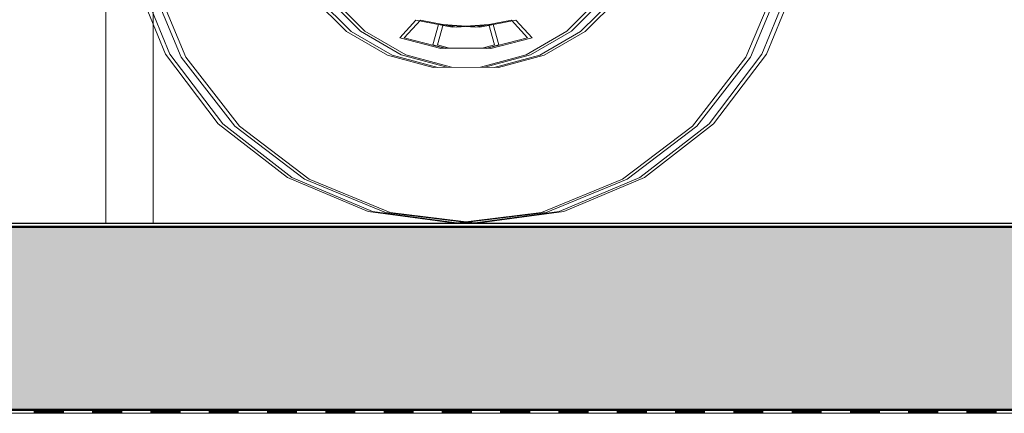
# Model space of a CAD drawing. Header units: metres. Extents: x 1314 to 1415, y -87 to -52.
# Tile 33 of 256: x 1326.734 to 1328.082, y -81.551 to -81.013. Entities that reach past the tile are written whole.
import ezdxf

# ---------------------------------------------------------------- set-up
doc = ezdxf.new("R2010")
doc.units = ezdxf.units.M
doc.header["$PDMODE"] = 65
doc.linetypes.add('AUSGEZOGEN', pattern=[0])
for name, color, linetype, lineweight in [('XR$2$Ansicht', 1, 'AUSGEZOGEN', 50), ('XR$2$Design', 4, 'AUSGEZOGEN', 13), ('XR$2$Möblierung', 4, 'AUSGEZOGEN', 13), ('XR$2$Wand', 1, 'AUSGEZOGEN', 50), ('XR$3$Maßlinie 1_50', 7, 'AUSGEZOGEN', 25), ('XR$4$Muster', 4, 'AUSGEZOGEN', 13)]:
    doc.layers.add(name, color=color, linetype=linetype, lineweight=lineweight)
doc.styles.add('ARIAL', font='arial.ttf')
doc.dimstyles.new('DIMSTYLE_12', dxfattribs={"dimtxt": 0.175, "dimasz": 0.15, "dimexe": 0, "dimexo": 0, "dimgap": 0.0875, "dimtad": 2, "dimrnd": 0.005, "dimzin": 4, "dimdsep": 46, "dimtxsty": 'ARIAL', "dimblk1": 'ALL_ML_KREIS', "dimblk2": 'ALL_ML_KREIS', "dimsah": 1, "dimcen": 0, "dimclrd": 3, "dimclre": 3, "dimclrt": 3, "dimadec": 0, "dimazin": 0, "dimtfac": 1, "dimtdec": 0, "dimtix": 1, "dimtmove": 2, "dimatfit": 3, "dimfxl": 0, "dimtzin": 0, "dimlwd": 0, "dimlwe": 25, "dimarcsym": 0})
doc.dimstyles.new('DIMSTYLE_9', dxfattribs={"dimtxt": 0.125, "dimasz": 0.15, "dimexe": 0, "dimexo": 0, "dimgap": 0.0625, "dimtad": 2, "dimrnd": 0.005, "dimzin": 4, "dimdsep": 46, "dimtxsty": 'ARIAL', "dimblk1": 'ALL_ML_KREIS', "dimblk2": 'ALL_ML_KREIS', "dimsah": 1, "dimcen": 0, "dimclrd": 3, "dimclre": 3, "dimclrt": 3, "dimadec": 0, "dimazin": 0, "dimtfac": 1, "dimtdec": 0, "dimtix": 1, "dimtmove": 2, "dimatfit": 3, "dimfxl": 0, "dimtzin": 0, "dimlwd": 0, "dimlwe": 25, "dimarcsym": 0})

# ---------------------------------------------------------------- blocks, each defined once
blk = doc.blocks.new('COMPLEXOBJECT_2')
at = {"layer": 'XR$2$Möblierung', "color": 52, "linetype": 'AUSGEZOGEN', "lineweight": 13, "transparency": 33554687}
for p, q in [((1326.9334, -81.0596), (1326.8881, -80.9486)), ((1326.8943, -80.9486), (1326.9396, -81.0596)), ((1326.9089, -80.9532), (1326.9553, -81.0637)), ((1326.9151, -80.9532), (1326.9615, -81.0637)), ((1327.7749, -80.9532), (1327.7285, -81.0637)), ((1327.7347, -81.0637), (1327.7812, -80.9532)), ((1327.7504, -81.0596), (1327.7957, -80.9486)), ((1327.7567, -81.0596), (1327.8019, -80.9486)), ((1327.1359, -80.9832), (1327.1817, -81.0288)), ((1327.1879, -81.0288), (1327.1421, -80.9832)), ((1327.2006, -81.0283), (1327.1549, -80.9825)), ((1327.1612, -80.9825), (1327.2068, -81.0283)), ((1327.4832, -81.0283), (1327.5288, -80.9825)), ((1327.5351, -80.9825), (1327.4894, -81.0283)), ((1327.5479, -80.9832), (1327.5021, -81.0288)), ((1327.5083, -81.0288), (1327.5541, -80.9832)), ((1327.2543, -81.0374), (1327.2764, -81.0134)), ((1327.2826, -81.0134), (1327.2605, -81.0374)), ((1327.2764, -81.0134), (1327.326, -81.0228)), ((1327.3322, -81.0228), (1327.2826, -81.0134)), ((1327.3075, -81.0191), (1327.2997, -81.0468)), ((1327.3059, -81.0468), (1327.3137, -81.0191)), ((1327.3578, -81.0228), (1327.3075, -81.0191)), ((1327.3137, -81.0191), (1327.364, -81.0228)), ((1327.326, -81.0228), (1327.3763, -81.0191)), ((1327.3825, -81.0191), (1327.3322, -81.0228)), ((1327.4074, -81.0134), (1327.3578, -81.0228)), ((1327.364, -81.0228), (1327.4136, -81.0134)), ((1327.3763, -81.0191), (1327.3841, -81.0468)), ((1327.3903, -81.0468), (1327.3825, -81.0191)), ((1327.4295, -81.0374), (1327.4074, -81.0134)), ((1327.4136, -81.0134), (1327.4357, -81.0374)), ((1327.1817, -81.0288), (1327.2377, -81.061)), ((1327.2439, -81.061), (1327.1879, -81.0288)), ((1327.2565, -81.0607), (1327.2006, -81.0283)), ((1327.2068, -81.0283), (1327.2627, -81.0607)), ((1327.4273, -81.0607), (1327.4832, -81.0283)), ((1327.4894, -81.0283), (1327.4335, -81.0607)), ((1327.5021, -81.0288), (1327.4461, -81.061)), ((1327.4523, -81.061), (1327.5083, -81.0288)), ((1327.3108, -81.0518), (1327.2543, -81.0374)), ((1327.2605, -81.0374), (1327.3171, -81.0518)), ((1327.2997, -81.0468), (1327.3146, -81.051)), ((1327.3208, -81.051), (1327.3059, -81.0468)), ((1327.3841, -81.0468), (1327.3692, -81.051)), ((1327.3729, -81.0518), (1327.4295, -81.0374)), ((1327.3754, -81.051), (1327.3903, -81.0468)), ((1327.4357, -81.0374), (1327.3792, -81.0518)), ((1327.0058, -81.155), (1326.9334, -81.0596)), ((1326.9396, -81.0596), (1327.012, -81.155)), ((1327.2377, -81.061), (1327.3002, -81.0777)), ((1327.3064, -81.0777), (1327.2439, -81.061)), ((1327.3189, -81.0776), (1327.2565, -81.0607)), ((1327.2627, -81.0607), (1327.3252, -81.0776)), ((1327.3692, -81.051), (1327.3108, -81.0518)), ((1327.3146, -81.051), (1327.3729, -81.0518)), ((1327.3171, -81.0518), (1327.3754, -81.051)), ((1327.3792, -81.0518), (1327.3208, -81.051)), ((1327.3648, -81.0776), (1327.4273, -81.0607)), ((1327.4335, -81.0607), (1327.3711, -81.0776)), ((1327.4461, -81.061), (1327.3836, -81.0777)), ((1327.3898, -81.0777), (1327.4523, -81.061)), ((1327.678, -81.155), (1327.7504, -81.0596)), ((1327.6842, -81.155), (1327.7567, -81.0596)), ((1326.9553, -81.0637), (1327.0287, -81.1584)), ((1326.9615, -81.0637), (1327.0349, -81.1584)), ((1327.7285, -81.0637), (1327.6551, -81.1584)), ((1327.6613, -81.1584), (1327.7347, -81.0637)), ((1327.3002, -81.0777), (1327.3648, -81.0776)), ((1327.3711, -81.0776), (1327.3064, -81.0777)), ((1327.3836, -81.0777), (1327.3189, -81.0776)), ((1327.3252, -81.0776), (1327.3898, -81.0777)), ((1327.1005, -81.2285), (1327.0058, -81.155)), ((1327.012, -81.155), (1327.1067, -81.2285)), ((1327.5833, -81.2285), (1327.678, -81.155)), ((1327.5895, -81.2285), (1327.6842, -81.155)), ((1327.0287, -81.1584), (1327.1242, -81.2308)), ((1327.0349, -81.1584), (1327.1304, -81.2308)), ((1327.6551, -81.1584), (1327.5596, -81.2308)), ((1327.5658, -81.2308), (1327.6613, -81.1584)), ((1327.211, -81.2749), (1327.1005, -81.2285)), ((1327.1067, -81.2285), (1327.2172, -81.2749)), ((1327.1242, -81.2308), (1327.2351, -81.2761)), ((1327.1304, -81.2308), (1327.2414, -81.2761)), ((1327.5596, -81.2308), (1327.4486, -81.2761)), ((1327.4549, -81.2761), (1327.5658, -81.2308)), ((1327.4728, -81.2749), (1327.5833, -81.2285)), ((1327.479, -81.2749), (1327.5895, -81.2285)), ((1327.3297, -81.2911), (1327.211, -81.2749)), ((1327.2172, -81.2749), (1327.336, -81.2911)), ((1327.2351, -81.2761), (1327.354, -81.2911)), ((1327.2414, -81.2761), (1327.3603, -81.2911)), ((1327.4486, -81.2761), (1327.3297, -81.2911)), ((1327.336, -81.2911), (1327.4549, -81.2761)), ((1327.354, -81.2911), (1327.4728, -81.2749)), ((1327.3603, -81.2911), (1327.479, -81.2749))]:
    blk.add_line(p, q, dxfattribs=at)
blk = doc.blocks.new('MUSTERELEMENT_45')
at = {"layer": 'XR$2$Design', "color": 4, "linetype": 'AUSGEZOGEN', "lineweight": 13, "transparency": 33554687}
for p, q in [((1326.6741, -81.5458), (1326.7539, -81.5458)), ((1326.7539, -81.5458), (1326.8337, -81.5458)), ((1326.7539, -81.5458), (1326.7539, -81.5508)), ((1326.7539, -81.5458), (1326.7539, -81.5508)), ((1326.7539, -81.5468), (1326.7938, -81.5468)), ((1326.7539, -81.5478), (1326.7938, -81.5478)), ((1326.7938, -81.5458), (1326.7938, -81.5508)), ((1326.8337, -81.5458), (1326.9136, -81.5458)), ((1326.8337, -81.5458), (1326.8337, -81.5508)), ((1326.8337, -81.5458), (1326.8337, -81.5508)), ((1326.8337, -81.5468), (1326.8737, -81.5468)), ((1326.8337, -81.5478), (1326.8737, -81.5478)), ((1326.8737, -81.5458), (1326.8737, -81.5508)), ((1326.9136, -81.5458), (1326.9934, -81.5458)), ((1326.9136, -81.5458), (1326.9136, -81.5508)), ((1326.9136, -81.5458), (1326.9136, -81.5508)), ((1326.9136, -81.5468), (1326.9535, -81.5468)), ((1326.9136, -81.5478), (1326.9535, -81.5478)), ((1326.9535, -81.5458), (1326.9535, -81.5508)), ((1326.9934, -81.5458), (1327.0732, -81.5458)), ((1326.9934, -81.5458), (1326.9934, -81.5508)), ((1326.9934, -81.5458), (1326.9934, -81.5508)), ((1326.9934, -81.5468), (1327.0333, -81.5468)), ((1326.9934, -81.5478), (1327.0333, -81.5478)), ((1327.0333, -81.5458), (1327.0333, -81.5508)), ((1327.0732, -81.5458), (1327.153, -81.5458)), ((1327.0732, -81.5458), (1327.0732, -81.5508)), ((1327.0732, -81.5458), (1327.0732, -81.5508)), ((1327.0732, -81.5468), (1327.1131, -81.5468)), ((1327.0732, -81.5478), (1327.1131, -81.5478)), ((1327.1131, -81.5458), (1327.1131, -81.5508)), ((1327.153, -81.5458), (1327.2329, -81.5458)), ((1327.153, -81.5458), (1327.153, -81.5508)), ((1327.153, -81.5458), (1327.153, -81.5508)), ((1327.153, -81.5468), (1327.193, -81.5468)), ((1327.153, -81.5478), (1327.193, -81.5478)), ((1327.193, -81.5458), (1327.193, -81.5508)), ((1327.2329, -81.5458), (1327.3127, -81.5458)), ((1327.2329, -81.5458), (1327.2329, -81.5508)), ((1327.2329, -81.5458), (1327.2329, -81.5508)), ((1327.2329, -81.5468), (1327.2728, -81.5468)), ((1327.2329, -81.5478), (1327.2728, -81.5478)), ((1327.2728, -81.5458), (1327.2728, -81.5508)), ((1327.3127, -81.5458), (1327.3925, -81.5458)), ((1327.3127, -81.5458), (1327.3127, -81.5508)), ((1327.3127, -81.5458), (1327.3127, -81.5508)), ((1327.3127, -81.5468), (1327.3526, -81.5468)), ((1327.3127, -81.5478), (1327.3526, -81.5478)), ((1327.3526, -81.5458), (1327.3526, -81.5508)), ((1327.3925, -81.5458), (1327.4723, -81.5458)), ((1327.3925, -81.5458), (1327.3925, -81.5508)), ((1327.3925, -81.5458), (1327.3925, -81.5508)), ((1327.3925, -81.5468), (1327.4324, -81.5468)), ((1327.3925, -81.5478), (1327.4324, -81.5478)), ((1327.4324, -81.5458), (1327.4324, -81.5508)), ((1327.4723, -81.5458), (1327.5522, -81.5458)), ((1327.4723, -81.5458), (1327.4723, -81.5508)), ((1327.4723, -81.5458), (1327.4723, -81.5508)), ((1327.4723, -81.5468), (1327.5123, -81.5468)), ((1327.4723, -81.5478), (1327.5123, -81.5478)), ((1327.5123, -81.5458), (1327.5123, -81.5508)), ((1327.5522, -81.5458), (1327.632, -81.5458)), ((1327.5522, -81.5458), (1327.5522, -81.5508)), ((1327.5522, -81.5458), (1327.5522, -81.5508)), ((1327.5522, -81.5468), (1327.5921, -81.5468)), ((1327.5522, -81.5478), (1327.5921, -81.5478)), ((1327.5921, -81.5458), (1327.5921, -81.5508)), ((1327.632, -81.5458), (1327.7118, -81.5458)), ((1327.632, -81.5458), (1327.632, -81.5508)), ((1327.632, -81.5458), (1327.632, -81.5508)), ((1327.632, -81.5468), (1327.6719, -81.5468)), ((1327.632, -81.5478), (1327.6719, -81.5478)), ((1327.6719, -81.5458), (1327.6719, -81.5508)), ((1327.7118, -81.5458), (1327.7916, -81.5458)), ((1327.7118, -81.5458), (1327.7118, -81.5508)), ((1327.7118, -81.5458), (1327.7118, -81.5508)), ((1327.7118, -81.5468), (1327.7517, -81.5468)), ((1327.7118, -81.5478), (1327.7517, -81.5478)), ((1327.7517, -81.5458), (1327.7517, -81.5508)), ((1327.7916, -81.5458), (1327.8715, -81.5458)), ((1327.7916, -81.5458), (1327.7916, -81.5508)), ((1327.7916, -81.5458), (1327.7916, -81.5508)), ((1327.7916, -81.5468), (1327.8316, -81.5468)), ((1327.7916, -81.5478), (1327.8316, -81.5478)), ((1327.8316, -81.5458), (1327.8316, -81.5508)), ((1327.8715, -81.5458), (1327.9513, -81.5458)), ((1327.8715, -81.5458), (1327.8715, -81.5508)), ((1327.8715, -81.5458), (1327.8715, -81.5508)), ((1327.8715, -81.5468), (1327.9114, -81.5468)), ((1327.8715, -81.5478), (1327.9114, -81.5478)), ((1327.9114, -81.5458), (1327.9114, -81.5508)), ((1327.9513, -81.5458), (1328.0311, -81.5458)), ((1327.9513, -81.5458), (1327.9513, -81.5508)), ((1327.9513, -81.5458), (1327.9513, -81.5508)), ((1327.9513, -81.5468), (1327.9912, -81.5468)), ((1327.9513, -81.5478), (1327.9912, -81.5478)), ((1327.9912, -81.5458), (1327.9912, -81.5508)), ((1328.0311, -81.5458), (1328.1109, -81.5458)), ((1328.0311, -81.5458), (1328.0311, -81.5508)), ((1328.0311, -81.5458), (1328.0311, -81.5508)), ((1328.0311, -81.5468), (1328.071, -81.5468)), ((1328.0311, -81.5478), (1328.071, -81.5478)), ((1328.071, -81.5458), (1328.071, -81.5508)), ((1326.6741, -81.5508), (1326.7539, -81.5508)), ((1326.7539, -81.5488), (1326.7938, -81.5488)), ((1326.7539, -81.5498), (1326.7938, -81.5498)), ((1326.7539, -81.5508), (1326.8337, -81.5508)), ((1326.8337, -81.5488), (1326.8737, -81.5488)), ((1326.8337, -81.5498), (1326.8737, -81.5498)), ((1326.8337, -81.5508), (1326.9136, -81.5508)), ((1326.9136, -81.5488), (1326.9535, -81.5488)), ((1326.9136, -81.5498), (1326.9535, -81.5498)), ((1326.9136, -81.5508), (1326.9934, -81.5508)), ((1326.9934, -81.5488), (1327.0333, -81.5488)), ((1326.9934, -81.5498), (1327.0333, -81.5498)), ((1326.9934, -81.5508), (1327.0732, -81.5508)), ((1327.0732, -81.5488), (1327.1131, -81.5488)), ((1327.0732, -81.5498), (1327.1131, -81.5498)), ((1327.0732, -81.5508), (1327.153, -81.5508)), ((1327.153, -81.5488), (1327.193, -81.5488)), ((1327.153, -81.5498), (1327.193, -81.5498)), ((1327.153, -81.5508), (1327.2329, -81.5508)), ((1327.2329, -81.5488), (1327.2728, -81.5488)), ((1327.2329, -81.5498), (1327.2728, -81.5498)), ((1327.2329, -81.5508), (1327.3127, -81.5508)), ((1327.3127, -81.5488), (1327.3526, -81.5488)), ((1327.3127, -81.5498), (1327.3526, -81.5498)), ((1327.3127, -81.5508), (1327.3925, -81.5508)), ((1327.3925, -81.5488), (1327.4324, -81.5488)), ((1327.3925, -81.5498), (1327.4324, -81.5498)), ((1327.3925, -81.5508), (1327.4723, -81.5508)), ((1327.4723, -81.5488), (1327.5123, -81.5488)), ((1327.4723, -81.5498), (1327.5123, -81.5498)), ((1327.4723, -81.5508), (1327.5522, -81.5508)), ((1327.5522, -81.5488), (1327.5921, -81.5488)), ((1327.5522, -81.5498), (1327.5921, -81.5498)), ((1327.5522, -81.5508), (1327.632, -81.5508)), ((1327.632, -81.5488), (1327.6719, -81.5488)), ((1327.632, -81.5498), (1327.6719, -81.5498)), ((1327.632, -81.5508), (1327.7118, -81.5508)), ((1327.7118, -81.5488), (1327.7517, -81.5488)), ((1327.7118, -81.5498), (1327.7517, -81.5498)), ((1327.7118, -81.5508), (1327.7916, -81.5508)), ((1327.7916, -81.5488), (1327.8316, -81.5488)), ((1327.7916, -81.5498), (1327.8316, -81.5498)), ((1327.7916, -81.5508), (1327.8715, -81.5508)), ((1327.8715, -81.5488), (1327.9114, -81.5488)), ((1327.8715, -81.5498), (1327.9114, -81.5498)), ((1327.8715, -81.5508), (1327.9513, -81.5508)), ((1327.9513, -81.5488), (1327.9912, -81.5488)), ((1327.9513, -81.5498), (1327.9912, -81.5498)), ((1327.9513, -81.5508), (1328.0311, -81.5508)), ((1328.0311, -81.5488), (1328.071, -81.5488)), ((1328.0311, -81.5498), (1328.071, -81.5498)), ((1328.0311, -81.5508), (1328.1109, -81.5508))]:
    blk.add_line(p, q, dxfattribs=at)
blk = doc.blocks.new('ALL_ML_KREIS')
at = {"color": 0, "linetype": 'ByBlock', "lineweight": -2}
for p, q in [((0, -0.5), (0, 0.5)), ((-1, 0), (0.5, 0))]:
    blk.add_line(p, q, dxfattribs=at)
blk.add_circle((0, 0), 0.15, dxfattribs=at)
blk = doc.blocks.new('*D100')
at = {"layer": 'DEFPOINTS', "color": 3, "linetype": 'AUSGEZOGEN', "lineweight": 25, "transparency": 33554687}
for p in [(1318.1917, -74.2409), (1332.4917, -75.3797), (1318.1917, -83.7271)]:
    blk.add_point(p, dxfattribs=at)
at = {"layer": 'XR$3$Maßlinie 1_50', "color": 3, "linetype": 'AUSGEZOGEN', "lineweight": -2, "transparency": 33554687}
for p, q in [((1318.1917, -83.4271), (1318.1917, -83.7271)), ((1332.4917, -83.4271), (1332.4917, -83.7271)), ((1318.1917, -83.7271), (1332.4917, -83.7271))]:
    blk.add_line(p, q, dxfattribs=at)
at = {"layer": 'XR$3$Maßlinie 1_50', "color": 3, "linetype": 'AUSGEZOGEN', "lineweight": 25, "transparency": 33554687, "xscale": 0.15, "yscale": 0.15, "zscale": 0.15, "rotation": 180}
blk.add_blockref('ALL_ML_KREIS', (1318.1917, -83.7271), dxfattribs=at)
at = {"layer": 'XR$3$Maßlinie 1_50', "color": 3, "linetype": 'AUSGEZOGEN', "lineweight": 25, "transparency": 33554687, "xscale": 0.15, "yscale": 0.15, "zscale": 0.15}
blk.add_blockref('ALL_ML_KREIS', (1332.4917, -83.7271), dxfattribs=at)
at = {"layer": 'XR$3$Maßlinie 1_50', "color": 3, "linetype": 'AUSGEZOGEN', "lineweight": 25, "transparency": 33554687, "insert": (1325.3461, -83.6124), "char_height": 0.125, "width": 0.625, "attachment_point": 5, "style": 'ARIAL'}
blk.add_mtext('\\A1;{\\A1;{14.30\\H0.082500;\\S^ ;}}', dxfattribs=at)
blk = doc.blocks.new('*D103')
at = {"layer": 'DEFPOINTS', "color": 3, "linetype": 'AUSGEZOGEN', "lineweight": 25, "transparency": 33554687}
for p in [(1332.4917, -77.3423), (1318.1917, -77.5418), (1318.1917, -84.3412)]:
    blk.add_point(p, dxfattribs=at)
at = {"layer": 'XR$3$Maßlinie 1_50', "color": 3, "linetype": 'AUSGEZOGEN', "lineweight": -2, "transparency": 33554687}
for p, q in [((1318.1917, -84.0412), (1318.1917, -84.3412)), ((1332.4917, -84.0412), (1332.4917, -84.3412)), ((1318.1917, -84.3412), (1332.4917, -84.3412))]:
    blk.add_line(p, q, dxfattribs=at)
at = {"layer": 'XR$3$Maßlinie 1_50', "color": 3, "linetype": 'AUSGEZOGEN', "lineweight": 25, "transparency": 33554687, "xscale": 0.15, "yscale": 0.15, "zscale": 0.15, "rotation": 180}
blk.add_blockref('ALL_ML_KREIS', (1318.1917, -84.3412), dxfattribs=at)
at = {"layer": 'XR$3$Maßlinie 1_50', "color": 3, "linetype": 'AUSGEZOGEN', "lineweight": 25, "transparency": 33554687, "xscale": 0.15, "yscale": 0.15, "zscale": 0.15}
blk.add_blockref('ALL_ML_KREIS', (1332.4917, -84.3412), dxfattribs=at)
at = {"layer": 'XR$3$Maßlinie 1_50', "color": 3, "linetype": 'AUSGEZOGEN', "lineweight": 25, "transparency": 33554687, "insert": (1325.3481, -84.2007), "char_height": 0.175, "width": 0.875, "attachment_point": 5, "style": 'ARIAL'}
blk.add_mtext('\\A1;{\\fArial|i0|b1;\\A1;{14.30\\H0.115500;\\S^ ;}}', dxfattribs=at)
blk = doc.blocks.new('*D119')
at = {"layer": 'DEFPOINTS', "color": 3, "linetype": 'AUSGEZOGEN', "lineweight": 25, "transparency": 33554687}
for p in [(1318.5917, -77.0472), (1332.0917, -78.1019), (1318.5917, -83.1268)]:
    blk.add_point(p, dxfattribs=at)
at = {"layer": 'XR$3$Maßlinie 1_50', "color": 3, "linetype": 'AUSGEZOGEN', "lineweight": -2, "transparency": 33554687}
for p, q in [((1318.5917, -82.8268), (1318.5917, -83.1268)), ((1332.0917, -82.8218), (1332.0917, -83.1268)), ((1318.5917, -83.1268), (1332.0917, -83.1268))]:
    blk.add_line(p, q, dxfattribs=at)
at = {"layer": 'XR$3$Maßlinie 1_50', "color": 3, "linetype": 'AUSGEZOGEN', "lineweight": 25, "transparency": 33554687, "xscale": 0.15, "yscale": 0.15, "zscale": 0.15, "rotation": 180}
blk.add_blockref('ALL_ML_KREIS', (1318.5917, -83.1268), dxfattribs=at)
at = {"layer": 'XR$3$Maßlinie 1_50', "color": 3, "linetype": 'AUSGEZOGEN', "lineweight": 25, "transparency": 33554687, "xscale": 0.15, "yscale": 0.15, "zscale": 0.15}
blk.add_blockref('ALL_ML_KREIS', (1332.0917, -83.1268), dxfattribs=at)
at = {"layer": 'XR$3$Maßlinie 1_50', "color": 3, "linetype": 'AUSGEZOGEN', "lineweight": 25, "transparency": 33554687, "insert": (1325.3461, -83.0121), "char_height": 0.125, "width": 0.625, "attachment_point": 5, "style": 'ARIAL'}
blk.add_mtext('\\A1;{\\A1;{13.50\\H0.082500;\\S^ ;}}', dxfattribs=at)

msp = doc.modelspace()

# ---------------------------------------------------------------- hatches: boundary and pattern name
at = {"layer": 'XR$4$Muster', "linetype": 'AUSGEZOGEN', "lineweight": 13, "transparency": 33554687}
h = msp.add_hatch(dxfattribs=at)
h.set_pattern_fill('MUSTER', color=3, scale=0.09, angle=45, style=0, pattern_type=2)
h.set_pattern_definition([(45, (-3e-17, 0.25456), (-1e-17, 0.1272792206), [0.09, -0.09]), (135, (-3e-17, 0.25456), (-0.1272792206, 1e-17), [0.09, -0.09])])
h.paths.add_polyline_path([(1332.3217, -81.2961), (1318.6117, -81.2961), (1318.6117, -81.5461), (1332.3217, -81.5461)], flags=0)

# ---------------------------------------------------------------- linework, layer by layer
at = {"layer": 'XR$2$Ansicht', "color": 4, "linetype": 'AUSGEZOGEN', "lineweight": 13, "transparency": 33554687}
msp.add_line((1326.8517, -81.2911), (1326.8517, -79.0661), dxfattribs=at)
at = {"layer": 'XR$2$Design', "color": 3, "linetype": 'AUSGEZOGEN', "lineweight": 25, "transparency": 33554687}
msp.add_line((1318.6117, -81.2911), (1332.3417, -81.2911), dxfattribs=at)
at = {"layer": 'XR$2$Wand', "color": 3, "linetype": 'AUSGEZOGEN', "lineweight": 13, "transparency": 33554687}
msp.add_line((1326.9167, -79.0011), (1326.9167, -81.2911), dxfattribs=at)
at = {"layer": 'XR$2$Wand', "color": 1, "linetype": 'AUSGEZOGEN', "lineweight": 50, "transparency": 33554687}
for p, q in [((1318.6117, -81.2961), (1332.3417, -81.2961)), ((1318.6117, -81.5461), (1332.3417, -81.5461))]:
    msp.add_line(p, q, dxfattribs=at)

# ---------------------------------------------------------------- block references
at = {"layer": 'XR$2$Design', "color": 4, "linetype": 'AUSGEZOGEN', "lineweight": 13, "transparency": 33554687}
msp.add_blockref('MUSTERELEMENT_45', (0, 0), dxfattribs=at)
at = {"layer": 'XR$2$Möblierung', "color": 52, "linetype": 'AUSGEZOGEN', "lineweight": 13, "transparency": 33554687}
msp.add_blockref('COMPLEXOBJECT_2', (0, 0), dxfattribs=at)

# ---------------------------------------------------------------- dimensions: what is measured, and where the dimension line sits
at = {"layer": 'XR$3$Maßlinie 1_50', "color": 3, "linetype": 'AUSGEZOGEN', "lineweight": 25, "transparency": 33554687}
for base, p1, p2, dimstyle, picture, middle in [((1332.4917, -83.7271), (1318.1917, -83.4271), (1332.4917, -83.4271), 'DIMSTYLE_9', '*D100', (1325.3461, -83.6124)), ((1332.0917, -83.1268), (1318.5917, -82.8268), (1332.0917, -82.8218), 'DIMSTYLE_9', '*D119', (1325.3461, -83.0121)), ((1332.4917, -84.3412), (1318.1917, -84.0412), (1332.4917, -84.0412), 'DIMSTYLE_12', '*D103', (1325.3481, -84.2007))]:
    dim = msp.add_linear_dim(base=base, p1=p1, p2=p2, dimstyle=dimstyle, override={"dimpost": '<>', "dimclrd": 3, "dimclre": 3, "dimclrt": 3, "dimlwd": 0, "dimlwe": 25}, dxfattribs=at)
    dim.commit()
    dim.dimension.update_dxf_attribs({"geometry": picture, "text_midpoint": middle, "dimtype": 160})

doc.saveas('drawing.dxf')
